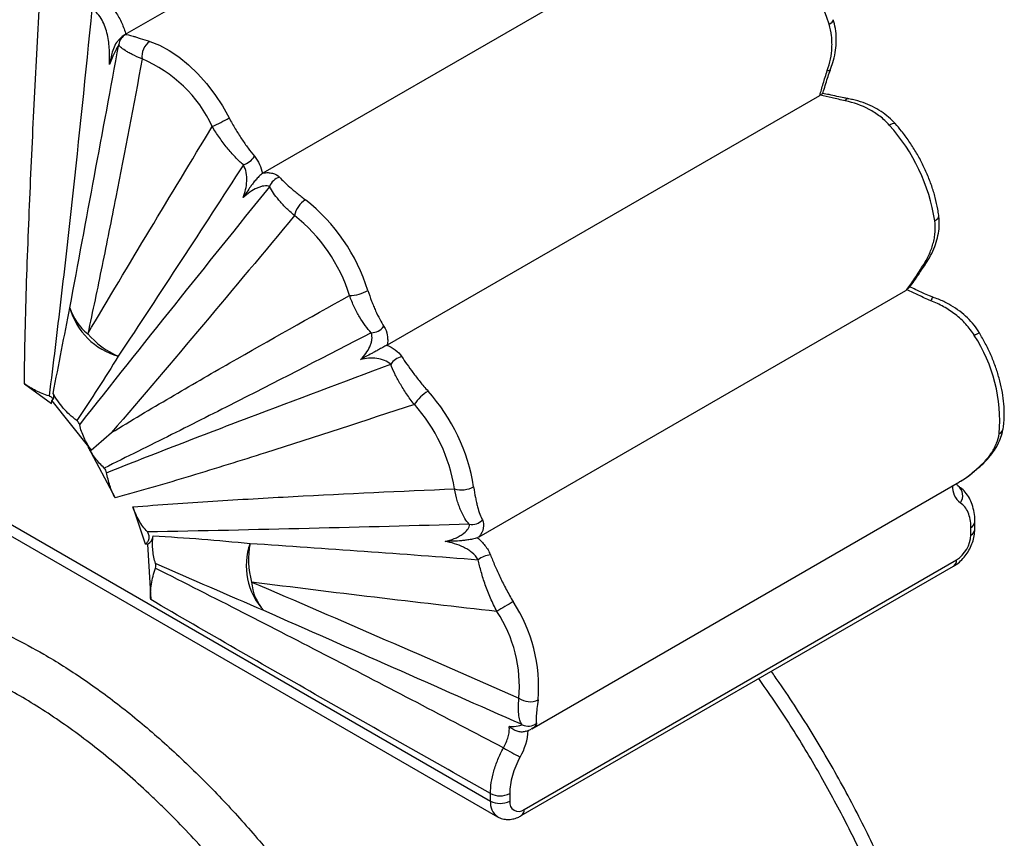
# Paper-space layout '_Isométrica' of a CAD drawing. Header units: millimetres. Extents: x -279 to -60, y -197 to 80.
# Tile 3 of 4: x -205 to -60, y -101 to 20. Entities that reach past the tile are written whole.
import ezdxf

# ---------------------------------------------------------------- set-up
doc = ezdxf.new("R2010")
doc.units = ezdxf.units.MM

psp = doc.layouts.new('_Isométrica')

# ---------------------------------------------------------------- linework, layer by layer
at = {"color": 7, "linetype": 'Continuous', "lineweight": 25}
for p, q in [((-125.63, 53.91), (-189.07, 17.28)), ((-168.65, -3.04), (-105.12, 33.64)), ((-150.39, -28.36), (-86.75, 8.37)), ((-273.81, -15.53), (-135.21, -95.54)), ((-272.15, -18.18), (-134.18, -97.83)), ((-136.89, -56.63), (-74.08, -20.37)), ((-203.82, -34.1), (-199.85, -36.98)), ((-199.85, -36.98), (-199.79, -36.6)), ((-199.79, -36.6), (-194.36, -43.38)), ((-194.42, -43.41), (-194.36, -43.38)), ((-194.42, -43.41), (-190.46, -50.89)), ((-129.11, -84.88), (-66.16, -48.54)), ((-187.84, -52.21), (-186.06, -57.65)), ((-63.92, -55.53), (-63.92, -54.41)), ((-64.5, -56.35), (-64.5, -55.23)), ((-185.68, -57.68), (-185.23, -65.86)), ((-130.26, -96.76), (-66.62, -60.03)), ((-130.68, -97.68), (-67.04, -60.94)), ((-129.13, -84.84), (-129.24, -84.9)), ((-135.21, -95.54), (-135.21, -94.42)), ((-132.38, -94.42), (-132.38, -95.54))]:
    psp.add_line(p, q, dxfattribs=at)
at = {"color": 8, "linetype": 'Continuous', "lineweight": 25}
psp.add_line((-189.07, 17.28), (-188.88, 17.36), dxfattribs=at)
at = {"color": 7, "linetype": 'Continuous', "lineweight": 25, "flags": 128}
for points in [[(-85.38, 18.84), (-85.13, 19), (-84.94, 19.16), (-84.81, 19.31), (-84.76, 19.44), (-84.76, 19.52)], [(-185.36, 16.32), (-183.94, 15.76), (-182.51, 14.99), (-181.07, 14.03), (-179.67, 12.88), (-178.3, 11.57), (-177, 10.11), (-175.79, 8.52), (-174.67, 6.83), (-173.67, 5.06)], [(-186.06, -57.65), (-185.98, -57.65), (-185.68, -57.68)]]:
    psp.add_lwpolyline(points, dxfattribs=at)
at = {"color": 8, "linetype": 'Continuous', "lineweight": 25, "flags": 128}
for points in [[(-85.63, 12.05), (-85.47, 12.04), (-85.34, 12.04), (-85.25, 12.06), (-85.19, 12.09), (-85.17, 12.12)], [(-82.99, 7.57), (-82.91, 7.7), (-82.83, 7.8), (-82.76, 7.87), (-82.68, 7.9), (-82.63, 7.9)], [(-76.52, 4.01), (-76.26, 4.15), (-76.02, 4.24), (-75.84, 4.28), (-75.7, 4.26), (-75.63, 4.22)], [(-69.81, -10.08), (-69.56, -9.91), (-69.37, -9.73), (-69.26, -9.54), (-69.22, -9.35), (-69.22, -9.28)], [(-63.72, -46.72), (-63.64, -46.69), (-63.63, -46.68)]]:
    psp.add_lwpolyline(points, dxfattribs=at)
at = {"color": 7, "linetype": 'Continuous', "lineweight": 25}
for centre, radius, start, end in [((-111.65, 10.59), 27.54, 17.4485, 51.6344), ((-187.94, 15.59), 2, 117.9488, 171.9667), ((-183.89, 14.16), 2.62, 124.205, 189.2762), ((-194.21, -4.61), 19.91, 24.9857, 67.143), ((-186.49, 27.26), 25.63, 293.7719, 300.0076), ((-97.1, -14.43), 27.64, 9.0635, 41.8637), ((-172.49, 0.99), 2.98, 287.6067, 328.1162), ((-165.66, -5.74), 2.17, 106.3437, 161.8503), ((-160.57, -10.05), 3.57, 121.5882, 168.1867), ((-179.53, -28.6), 27.54, 17.4485, 51.6344), ((-179.14, -28.37), 24.3, 17.4485, 51.6344), ((-156.06, -15.43), 5.66, 270.9966, 299.6716), ((-189.72, -20.63), 7.74, 196.9819, 231.9179), ((-187.24, -20.16), 10.25, 195.483, 254.3505), ((-152.82, -24.18), 2.4, 271.0642, 322.8936), ((-184.94, -18.45), 12.64, 220.901, 246.3642), ((-83.19, -39.54), 22.94, 355.2776, 33.2198), ((-147.8, -32.54), 2.47, 100.557, 147.9299), ((-200.25, -35.94), 0.801, 304.9443, 33.651), ((-141.41, -40.31), 5.94, 120.2714, 147.5506), ((-164.99, -53.62), 27.64, 9.0635, 41.8637), ((-164.58, -53.39), 24.39, 9.0635, 41.8637), ((-139.44, -46.05), 3.65, 253.0936, 298.5276), ((-64.18, -49.22), 3.05, 177.1871, 232.2696), ((-67.5, -50.56), 1.81, 323.5563, 54.2625), ((-137.94, -52.7), 2.11, 259.1324, 317.1181), ((-186.34, -56.37), 1.47, 296.6056, 355.6191), ((-69.11, -56.14), 4.61, 302.6055, 357.3945), ((-161.45, -60.87), 9.72, 160.319, 222.9585), ((-158.01, -59.92), 12.81, 169.5323, 195.2201), ((-135.08, -62.3), 3.01, 92.817, 129.9151), ((-163.55, -62.85), 6.83, 183.5976, 222.768), ((-104.16, -114.19), 55.45, 119.9911, 122.8722), ((-151.07, -78.73), 22.94, 355.2776, 33.2198), ((-151.19, -78.71), 20.24, 355.2776, 33.2198), ((-129.41, -78.18), 2.72, 233.7366, 296.2124), ((-138.57, -84.58), 8.93, 329.9986, 356.5324), ((-129.65, -82.49), 2, 243.9479, 307.1254), ((-99.41, -29.03), 67.75, 239.9862, 242.3556), ((-133.8, -91.69), 3.07, 242.6097, 297.3903), ((-133.8, -92.81), 3.07, 242.6097, 297.3903), ((-131.09, -95.75), 1.31, 170.786, 309.2033)]:
    psp.add_arc(centre, radius, start, end, dxfattribs=at)
at = {"color": 8, "linetype": 'Continuous', "lineweight": 25}
for centre, radius, start, end in [((-71.49, -16.45), 0.276, 252.8719, 315.7751), ((-69.13, -22.15), 1.28, 139.3638, 166.7672), ((-61.4, -30.95), 4.74, 112.885, 123.1178), ((-60.81, -40.46), 1.09, 296.5206, 349.1726), ((-64.92, -54.31), 1.01, 294.3981, 354.0367), ((-64.87, -55.47), 0.959, 292.738, 355.9539), ((-67.6, -60.13), 0.986, 305.0133, 6.2988), ((-132.71, -95.78), 2.52, 174.3952, 234.1229), ((-131.21, -96.88), 0.959, 304.0356, 7.2579)]:
    psp.add_arc(centre, radius, start, end, dxfattribs=at)
at = {"color": 7, "linetype": 'Continuous', "lineweight": 25}
for points, knots in [([(-203.82, -34.1), (-203.8, -31.56), (-203.76, -29.04), (-203.64, -24.02), (-203.57, -21.51), (-203.32, -14.02), (-203.12, -9.05), (-202.68, 0.87), (-202.43, 5.81), (-201.92, 15.69), (-201.66, 20.62), (-201.38, 25.54)], [0, 0, 0, 0, 0.125, 0.125, 0.25, 0.25, 0.5, 0.5, 0.75, 0.75, 1, 1, 1, 1]), ([(-193.03, 23.01), (-192.49, 22.74), (-192.01, 22.39), (-191.34, 21.78), (-191.13, 21.55), (-190.73, 21.09), (-190.55, 20.85), (-190.03, 20.11), (-189.74, 19.58), (-189.23, 18.47), (-189.03, 17.9), (-188.86, 17.32)], [0, 0, 0, 0, 0.25, 0.25, 0.375, 0.375, 0.5, 0.5, 0.75, 0.75, 1, 1, 1, 1]), ([(-193.88, 21.14), (-194.82, 11.64), (-195.8, 2.14), (-197.36, -12.12), (-197.89, -16.88), (-199.01, -26.38), (-199.58, -31.14), (-200.19, -35.88)], [0, 0, 0, 0, 0.5, 0.5, 0.75, 0.75, 1, 1, 1, 1]), ([(-191.3, 12.91), (-191.26, 13.62), (-191.26, 14.35), (-191.35, 15.82), (-191.44, 16.57), (-191.69, 17.68), (-191.8, 18.05), (-192.05, 18.77), (-192.21, 19.12), (-192.57, 19.79), (-192.79, 20.11), (-193.28, 20.68), (-193.56, 20.94), (-193.88, 21.14)], [0, 0, 0, 0, 0.25, 0.25, 0.5, 0.5, 0.625, 0.625, 0.75, 0.75, 0.875, 0.875, 1, 1, 1, 1]), ([(-85.63, 12.05), (-85.43, 12.61), (-85.28, 13.17), (-85.05, 14.29), (-84.98, 14.86), (-84.94, 15.73), (-84.94, 16.02), (-84.96, 16.59), (-84.98, 16.88), (-85.08, 17.73), (-85.2, 18.29), (-85.38, 18.84)], [0, 0, 0, 0, 0.25, 0.25, 0.5, 0.5, 0.625, 0.625, 0.75, 0.75, 1, 1, 1, 1]), ([(-85.2, 12.13), (-85.06, 12.48), (-84.74, 13.31), (-84.45, 14.64), (-84.29, 16.08), (-84.33, 17.51), (-84.49, 18.66), (-84.72, 19.32), (-84.78, 19.52)], [0, 0, 0, 0, 0.150308, 0.349036, 0.538635, 0.72177, 0.918734, 1, 1, 1, 1]), ([(-189.92, 16.57), (-190.03, 16.44), (-190.4, 16.01), (-190.87, 14.91), (-191.13, 13.84), (-191.27, 13.09), (-191.3, 12.92), (-191.3, 12.91), (-191.3, 12.91)], [0, 0, 0, 0, 0.110373, 0.367231, 0.865455, 0.987925, 0.997327, 1, 1, 1, 1]), ([(-189.07, 17.28), (-189.1, 17.26), (-189.24, 17.19), (-189.48, 16.99), (-189.74, 16.79), (-189.89, 16.6), (-189.92, 16.57)], [0, 0, 0, 0, 0.060439, 0.376807, 0.893363, 1, 1, 1, 1]), ([(-188.88, 17.36), (-188.8, 17.35), (-188.67, 17.33), (-188.32, 17.25), (-188.09, 17.18), (-187.65, 17.06), (-187.49, 17.01), (-187.14, 16.9), (-186.96, 16.84), (-186.35, 16.65), (-185.89, 16.49), (-185.36, 16.32)], [0, 0, 0, 0, 0.25, 0.25, 0.5, 0.5, 0.625, 0.625, 0.75, 0.75, 1, 1, 1, 1]), ([(-197.12, -22.89), (-195.91, -16.39), (-194.71, -9.92), (-192.3, 3), (-191.11, 9.44), (-189.92, 15.87)], [0, 0, 0, 0, 0.5, 0.5, 1, 1, 1, 1]), ([(-189.92, 15.87), (-189.96, 15.78), (-190.05, 15.63), (-190.21, 15.35), (-190.27, 15.24), (-190.39, 15.01), (-190.46, 14.89), (-190.65, 14.5), (-190.79, 14.21), (-191.05, 13.59), (-191.18, 13.26), (-191.3, 12.91)], [0, 0, 0, 0, 0.25, 0.25, 0.375, 0.375, 0.5, 0.5, 0.75, 0.75, 1, 1, 1, 1]), ([(-186.47, 13.74), (-187.04, 13.97), (-187.52, 14.19), (-188.15, 14.51), (-188.35, 14.61), (-188.7, 14.81), (-188.86, 14.91), (-189.29, 15.18), (-189.5, 15.34), (-189.81, 15.63), (-189.89, 15.75), (-189.92, 15.87)], [0, 0, 0, 0, 0.25, 0.25, 0.375, 0.375, 0.5, 0.5, 0.75, 0.75, 1, 1, 1, 1]), ([(-186.47, 13.74), (-187.75, 6.94), (-189.04, 0.16), (-191.03, -9.97), (-191.7, -13.34), (-193.07, -20.05), (-193.77, -23.4), (-194.49, -26.73)], [0, 0, 0, 0, 0.5, 0.5, 0.75, 0.75, 1, 1, 1, 1]), ([(-86.75, 8.37), (-86.67, 8.64), (-86.58, 8.92), (-86.41, 9.51), (-86.33, 9.81), (-86.05, 10.73), (-85.86, 11.38), (-85.63, 12.05)], [0, 0, 0, 0, 0.25, 0.25, 0.5, 0.5, 1, 1, 1, 1]), ([(-86.32, 8.66), (-86.28, 8.78), (-86.12, 9.24), (-85.87, 10.08), (-85.53, 11.11), (-85.31, 11.79), (-85.17, 12.12), (-85.17, 12.12)], [0, 0, 0, 0, 0.12544, 0.455997, 0.745902, 0.99752, 1, 1, 1, 1]), ([(-86.67, 8.42), (-86.6, 8.47), (-86.46, 8.56), (-86.32, 8.65), (-86.32, 8.66), (-86.32, 8.66)], [0, 0, 0, 0, 0.284883, 0.568754, 1, 1, 1, 1]), ([(-82.99, 7.57), (-83.68, 7.72), (-84.32, 7.88), (-85.54, 8.17), (-86.12, 8.31), (-86.67, 8.42)], [0, 0, 0, 0, 0.5, 0.5, 1, 1, 1, 1]), ([(-82.62, 7.91), (-82.8, 7.94), (-83.36, 8.04), (-84.28, 8.25), (-85.34, 8.49), (-86, 8.6), (-86.32, 8.66)], [0, 0, 0, 0, 0.130685, 0.404747, 0.72179, 1, 1, 1, 1]), ([(-76.52, 4.01), (-76.94, 4.49), (-77.4, 4.91), (-78.4, 5.68), (-78.94, 6.02), (-80.59, 6.9), (-81.76, 7.31), (-82.99, 7.57)], [0, 0, 0, 0, 0.25, 0.25, 0.5, 0.5, 1, 1, 1, 1]), ([(-75.63, 4.22), (-75.95, 4.54), (-76.59, 5.2), (-77.72, 6.04), (-78.99, 6.76), (-80.4, 7.34), (-81.62, 7.72), (-82.39, 7.84), (-82.63, 7.88)], [0, 0, 0, 0, 0.168537, 0.342392, 0.522262, 0.710753, 0.909847, 1, 1, 1, 1]), ([(-173.67, 5.06), (-173.39, 4.51), (-173.09, 3.98), (-172.63, 3.21), (-172.47, 2.95), (-172.16, 2.45), (-172, 2.21), (-171.53, 1.5), (-171.21, 1.05), (-170.58, 0.2), (-170.27, -0.2), (-169.96, -0.58)], [0, 0, 0, 0, 0.25, 0.25, 0.375, 0.375, 0.5, 0.5, 0.75, 0.75, 1, 1, 1, 1]), ([(-194.49, -26.73), (-191.46, -21.61), (-188.42, -16.51), (-182.3, -6.34), (-179.23, -1.27), (-176.16, 3.8)], [0, 0, 0, 0, 0.5, 0.5, 1, 1, 1, 1]), ([(-171.59, -1.85), (-171.99, -1.49), (-172.39, -1.11), (-173.19, -0.28), (-173.58, 0.16), (-174.17, 0.88), (-174.36, 1.13), (-174.75, 1.63), (-174.93, 1.89), (-175.48, 2.68), (-175.83, 3.23), (-176.16, 3.8)], [0, 0, 0, 0, 0.25, 0.25, 0.5, 0.5, 0.625, 0.625, 0.75, 0.75, 1, 1, 1, 1]), ([(-69.22, -9.28), (-69.27, -8.98), (-69.4, -8.12), (-69.72, -6.67), (-70.25, -4.95), (-70.91, -3.23), (-71.69, -1.55), (-72.59, 0.09), (-73.6, 1.66), (-74.62, 3.04), (-75.32, 3.86), (-75.63, 4.22)], [0, 0, 0, 0, 0.064442, 0.185277, 0.305808, 0.426075, 0.54615, 0.666131, 0.786124, 0.906214, 1, 1, 1, 1]), ([(-169.96, -0.58), (-169.65, -0.95), (-169.41, -1.35), (-169.02, -2.2), (-168.87, -2.65), (-168.77, -3.11)], [0, 0, 0, 0, 0.5, 0.5, 1, 1, 1, 1]), ([(-171.6, -6.68), (-171.46, -6.29), (-171.34, -5.9), (-171.17, -5.08), (-171.11, -4.67), (-171.07, -3.83), (-171.09, -3.41), (-171.24, -2.59), (-171.38, -2.2), (-171.59, -1.85)], [0, 0, 0, 0, 0.25, 0.25, 0.5, 0.5, 0.75, 0.75, 1, 1, 1, 1]), ([(-168.77, -3.11), (-168.94, -3.23), (-169.12, -3.39), (-169.47, -3.74), (-169.63, -3.91), (-169.91, -4.24), (-170.04, -4.4), (-170.29, -4.72), (-170.4, -4.87), (-170.72, -5.31), (-170.9, -5.6), (-171.26, -6.14), (-171.43, -6.41), (-171.6, -6.68)], [0, 0, 0, 0, 0.125, 0.125, 0.25, 0.25, 0.375, 0.375, 0.5, 0.5, 0.75, 0.75, 1, 1, 1, 1]), ([(-168.65, -3.04), (-168.42, -3.01), (-168.19, -2.99), (-167.73, -3.01), (-167.51, -3.04), (-166.89, -3.19), (-166.53, -3.38), (-166.27, -3.66)], [0, 0, 0, 0, 0.25, 0.25, 0.5, 0.5, 1, 1, 1, 1]), ([(-166.27, -3.66), (-165.88, -4.08), (-165.38, -4.57), (-164.58, -5.27), (-164.41, -5.42), (-164.06, -5.72), (-163.88, -5.87), (-163.3, -6.34), (-162.89, -6.67), (-162.44, -7.01)], [0, 0, 0, 0, 0.5, 0.5, 0.625, 0.625, 0.75, 0.75, 1, 1, 1, 1]), ([(-195.68, -40.13), (-191.02, -34.21), (-186.36, -28.34), (-177.03, -16.67), (-172.37, -10.86), (-167.71, -5.07)], [0, 0, 0, 0, 0.5, 0.5, 1, 1, 1, 1]), ([(-167.71, -5.07), (-167.93, -4.96), (-168.23, -4.93), (-168.71, -4.99), (-168.88, -5.03), (-169.23, -5.13), (-169.4, -5.2), (-169.93, -5.43), (-170.28, -5.63), (-170.96, -6.1), (-171.28, -6.38), (-171.6, -6.68)], [0, 0, 0, 0, 0.25, 0.25, 0.375, 0.375, 0.5, 0.5, 0.75, 0.75, 1, 1, 1, 1]), ([(-164.06, -9.32), (-164.53, -8.93), (-164.95, -8.54), (-165.52, -7.97), (-165.71, -7.78), (-166.05, -7.4), (-166.21, -7.22), (-166.67, -6.67), (-166.93, -6.33), (-167.38, -5.67), (-167.57, -5.36), (-167.71, -5.07)], [0, 0, 0, 0, 0.25, 0.25, 0.375, 0.375, 0.5, 0.5, 0.75, 0.75, 1, 1, 1, 1]), ([(-164.06, -9.32), (-168.52, -14.69), (-172.99, -20.04), (-181.96, -30.7), (-186.46, -36.02), (-191, -41.28)], [0, 0, 0, 0, 0.5, 0.5, 1, 1, 1, 1]), ([(-71.57, -16.71), (-71.23, -16.2), (-70.94, -15.67), (-70.44, -14.6), (-70.23, -14.05), (-70, -13.21), (-69.93, -12.92), (-69.83, -12.35), (-69.79, -12.06), (-69.72, -11.21), (-69.73, -10.64), (-69.81, -10.08)], [0, 0, 0, 0, 0.25, 0.25, 0.5, 0.5, 0.625, 0.625, 0.75, 0.75, 1, 1, 1, 1]), ([(-71.3, -16.63), (-71.06, -16.27), (-70.54, -15.5), (-69.94, -14.24), (-69.47, -12.92), (-69.2, -11.57), (-69.11, -10.35), (-69.2, -9.58), (-69.24, -9.28)], [0, 0, 0, 0, 0.162815, 0.348999, 0.52671, 0.697049, 0.880628, 1, 1, 1, 1]), ([(-74.08, -20.37), (-73.69, -19.92), (-73.3, -19.38), (-72.47, -18.14), (-72.05, -17.46), (-71.57, -16.71)], [0, 0, 0, 0, 0.5, 0.5, 1, 1, 1, 1]), ([(-73.79, -20.12), (-73.7, -20.03), (-73.37, -19.67), (-72.86, -18.96), (-72.22, -18.03), (-71.71, -17.26), (-71.39, -16.79), (-71.28, -16.64)], [0, 0, 0, 0, 0.098898, 0.397128, 0.659821, 0.886215, 1, 1, 1, 1]), ([(-70.38, -21.86), (-71.02, -21.61), (-71.62, -21.33), (-72.77, -20.77), (-73.33, -20.49), (-73.88, -20.23)], [0, 0, 0, 0, 0.5, 0.5, 1, 1, 1, 1]), ([(-70.1, -21.31), (-70.26, -21.25), (-70.76, -21.08), (-71.6, -20.71), (-72.58, -20.25), (-73.21, -19.95), (-73.51, -19.81)], [0, 0, 0, 0, 0.128589, 0.399184, 0.714343, 1, 1, 1, 1]), ([(-191, -41.28), (-188.13, -39.52), (-185.23, -37.79), (-179.42, -34.38), (-176.5, -32.69), (-167.73, -27.67), (-161.85, -24.37), (-155.97, -21.09)], [0, 0, 0, 0, 0.25, 0.25, 0.5, 0.5, 1, 1, 1, 1]), ([(-152.77, -26.58), (-153.07, -26.26), (-153.36, -25.91), (-153.93, -25.14), (-154.21, -24.71), (-154.62, -24.02), (-154.76, -23.78), (-155.02, -23.28), (-155.15, -23.02), (-155.52, -22.23), (-155.75, -21.67), (-155.97, -21.09)], [0, 0, 0, 0, 0.25, 0.25, 0.5, 0.5, 0.625, 0.625, 0.75, 0.75, 1, 1, 1, 1]), ([(-153.26, -20.34), (-153.09, -20.9), (-152.9, -21.42), (-152.61, -22.17), (-152.52, -22.41), (-152.32, -22.88), (-152.22, -23.12), (-151.92, -23.78), (-151.72, -24.19), (-151.31, -24.96), (-151.11, -25.31), (-150.9, -25.63)], [0, 0, 0, 0, 0.25, 0.25, 0.375, 0.375, 0.5, 0.5, 0.75, 0.75, 1, 1, 1, 1]), ([(-63.26, -26.59), (-63.32, -26.49), (-63.59, -25.98), (-64.26, -25.15), (-65.27, -24.1), (-66.45, -23.16), (-67.78, -22.33), (-69.02, -21.71), (-69.83, -21.43), (-70.12, -21.34)], [0, 0, 0, 0, 0.038168, 0.197115, 0.361334, 0.531481, 0.708617, 0.895776, 1, 1, 1, 1]), ([(-63.99, -26.98), (-64.36, -26.37), (-64.78, -25.82), (-65.48, -25.05), (-65.73, -24.8), (-66.24, -24.33), (-66.51, -24.1), (-67.33, -23.46), (-67.91, -23.09), (-69.11, -22.41), (-69.74, -22.11), (-70.38, -21.86)], [0, 0, 0, 0, 0.25, 0.25, 0.375, 0.375, 0.5, 0.5, 0.75, 0.75, 1, 1, 1, 1]), ([(-150.9, -25.63), (-150.65, -26.02), (-150.49, -26.47), (-150.37, -27.16), (-150.35, -27.4), (-150.34, -27.88), (-150.36, -28.12), (-150.39, -28.36)], [0, 0, 0, 0, 0.5, 0.5, 0.75, 0.75, 1, 1, 1, 1]), ([(-152.77, -26.58), (-159.25, -29.93), (-165.76, -33.27), (-175.57, -38.26), (-178.85, -39.92), (-185.44, -43.22), (-188.75, -44.87), (-192.07, -46.5)], [0, 0, 0, 0, 0.5, 0.5, 0.75, 0.75, 1, 1, 1, 1]), ([(-154.33, -30.51), (-154.05, -30.23), (-153.79, -29.94), (-153.33, -29.31), (-153.13, -28.98), (-152.89, -28.46), (-152.83, -28.29), (-152.72, -27.94), (-152.68, -27.76), (-152.62, -27.23), (-152.65, -26.89), (-152.77, -26.58)], [0, 0, 0, 0, 0.25, 0.25, 0.5, 0.5, 0.625, 0.625, 0.75, 0.75, 1, 1, 1, 1]), ([(-59.74, -40.67), (-59.71, -40.4), (-59.61, -39.62), (-59.56, -38.29), (-59.67, -36.65), (-59.92, -34.96), (-60.33, -33.24), (-60.87, -31.52), (-61.55, -29.81), (-62.34, -28.15), (-62.95, -27.09), (-63.25, -26.58)], [0, 0, 0, 0, 0.063874, 0.181696, 0.299773, 0.417872, 0.535743, 0.65333, 0.770668, 0.887832, 1, 1, 1, 1]), ([(-150.47, -28.41), (-150.66, -28.51), (-150.87, -28.62), (-151.29, -28.85), (-151.49, -28.96), (-151.87, -29.17), (-152.05, -29.27), (-152.38, -29.45), (-152.54, -29.54), (-153, -29.78), (-153.28, -29.94), (-153.82, -30.23), (-154.07, -30.37), (-154.33, -30.51)], [0, 0, 0, 0, 0.125, 0.125, 0.25, 0.25, 0.375, 0.375, 0.5, 0.5, 0.75, 0.75, 1, 1, 1, 1]), ([(-150.47, -28.41), (-150.03, -28.58), (-149.61, -28.81), (-148.85, -29.37), (-148.52, -29.71), (-148.26, -30.11)], [0, 0, 0, 0, 0.5, 0.5, 1, 1, 1, 1]), ([(-149.9, -31.22), (-150.16, -30.97), (-150.48, -30.78), (-151.19, -30.51), (-151.57, -30.42), (-152.35, -30.32), (-152.75, -30.31), (-153.54, -30.36), (-153.94, -30.42), (-154.33, -30.51)], [0, 0, 0, 0, 0.25, 0.25, 0.5, 0.5, 0.75, 0.75, 1, 1, 1, 1]), ([(-148.26, -30.11), (-147.79, -30.81), (-147.26, -31.59), (-146.46, -32.66), (-146.29, -32.88), (-145.94, -33.33), (-145.77, -33.55), (-145.21, -34.24), (-144.82, -34.7), (-144.4, -35.17)], [0, 0, 0, 0, 0.5, 0.5, 0.625, 0.625, 0.75, 0.75, 1, 1, 1, 1]), ([(-191.71, -47.18), (-188.23, -45.79), (-184.74, -44.42), (-177.76, -41.72), (-174.27, -40.38), (-163.82, -36.41), (-156.86, -33.81), (-149.9, -31.22)], [0, 0, 0, 0, 0.25, 0.25, 0.5, 0.5, 1, 1, 1, 1]), ([(-146.42, -37.12), (-146.84, -36.6), (-147.22, -36.08), (-147.75, -35.3), (-147.91, -35.04), (-148.23, -34.53), (-148.39, -34.28), (-148.82, -33.53), (-149.08, -33.04), (-149.53, -32.11), (-149.73, -31.66), (-149.9, -31.22)], [0, 0, 0, 0, 0.25, 0.25, 0.375, 0.375, 0.5, 0.5, 0.75, 0.75, 1, 1, 1, 1]), ([(-200.19, -35.88), (-200.87, -35.67), (-201.52, -35.41), (-202.73, -34.81), (-203.3, -34.47), (-203.82, -34.1)], [0, 0, 0, 0, 0.5, 0.5, 1, 1, 1, 1]), ([(-200.19, -35.88), (-200.14, -35.9), (-199.98, -35.96), (-199.75, -36.11), (-199.59, -36.27), (-199.58, -36.36), (-199.58, -36.37)], [0, 0, 0, 0, 0.1531486, 0.562696, 0.9722434, 1, 1, 1, 1]), ([(-196.11, -39.49), (-196.85, -38.95), (-197.51, -38.34), (-198.38, -37.32), (-198.66, -36.97), (-199.16, -36.24), (-199.38, -35.87), (-199.58, -35.5)], [0, 0, 0, 0, 0.5, 0.5, 0.75, 0.75, 1, 1, 1, 1]), ([(-146.42, -37.12), (-153.7, -39.53), (-161, -41.92), (-171.99, -45.41), (-175.66, -46.56), (-181.19, -48.23), (-183.03, -48.78), (-186.74, -49.86), (-188.59, -50.38), (-190.46, -50.89)], [0, 0, 0, 0, 0.5, 0.5, 0.75, 0.75, 0.875, 0.875, 1, 1, 1, 1]), ([(-195.68, -40.13), (-195.7, -40.01), (-195.76, -39.89), (-195.9, -39.67), (-196, -39.58), (-196.11, -39.49)], [0, 0, 0, 0, 0.5, 0.5, 1, 1, 1, 1]), ([(-193.97, -43.84), (-194.39, -43.26), (-194.74, -42.66), (-195.17, -41.73), (-195.3, -41.41), (-195.52, -40.77), (-195.61, -40.45), (-195.68, -40.13)], [0, 0, 0, 0, 0.5, 0.5, 0.75, 0.75, 1, 1, 1, 1]), ([(-63.72, -46.72), (-63.27, -46.33), (-62.85, -45.93), (-62.09, -45.09), (-61.74, -44.66), (-61.3, -43.99), (-61.17, -43.76), (-60.92, -43.3), (-60.81, -43.07), (-60.53, -42.38), (-60.39, -41.91), (-60.32, -41.43)], [0, 0, 0, 0, 0.25, 0.25, 0.5, 0.5, 0.625, 0.625, 0.75, 0.75, 1, 1, 1, 1]), ([(-63.64, -46.67), (-63.49, -46.55), (-62.92, -46.09), (-62.09, -45.25), (-61.2, -44.16), (-60.52, -43.07), (-60.06, -41.98), (-59.8, -41.17), (-59.76, -40.74), (-59.76, -40.67)], [0, 0, 0, 0, 0.071388, 0.281614, 0.466263, 0.640476, 0.809539, 0.969362, 1, 1, 1, 1]), ([(-192.07, -46.5), (-192.54, -46.06), (-192.97, -45.59), (-193.56, -44.81), (-193.74, -44.55), (-194.09, -43.99), (-194.26, -43.71), (-194.42, -43.41)], [0, 0, 0, 0, 0.5, 0.5, 0.75, 0.75, 1, 1, 1, 1]), ([(-191.71, -47.18), (-191.73, -47.05), (-191.78, -46.92), (-191.9, -46.69), (-191.98, -46.59), (-192.07, -46.5)], [0, 0, 0, 0, 0.5, 0.5, 1, 1, 1, 1]), ([(-190.46, -50.89), (-190.77, -50.31), (-191.03, -49.7), (-191.34, -48.77), (-191.43, -48.46), (-191.59, -47.82), (-191.66, -47.5), (-191.71, -47.18)], [0, 0, 0, 0, 0.5, 0.5, 0.75, 0.75, 1, 1, 1, 1]), ([(-66.18, -48.5), (-65.97, -48.39), (-65.48, -48.14), (-64.66, -47.5), (-64.04, -46.98), (-63.72, -46.72)], [0, 0, 0, 0, 0.287855, 0.639341, 1, 1, 1, 1]), ([(-65.97, -48.41), (-65.73, -48.26), (-65.19, -47.93), (-64.41, -47.33), (-63.86, -46.87), (-63.62, -46.67)], [0, 0, 0, 0, 0.314464, 0.705107, 1, 1, 1, 1]), ([(-137.69, -49.27), (-137.62, -49.83), (-137.53, -50.35), (-137.38, -51.08), (-137.33, -51.32), (-137.23, -51.77), (-137.18, -51.98), (-137.01, -52.6), (-136.9, -52.96), (-136.66, -53.61), (-136.53, -53.9), (-136.4, -54.14)], [0, 0, 0, 0, 0.25, 0.25, 0.375, 0.375, 0.5, 0.5, 0.75, 0.75, 1, 1, 1, 1]), ([(-66.38, -49.14), (-66.38, -49.14), (-66.39, -49.13), (-66.44, -49.07), (-66.52, -48.94), (-66.55, -48.79), (-66.56, -48.77)], [0, 0, 0, 0, 0.202272, 0.591407, 0.948906, 1, 1, 1, 1]), ([(-63.92, -54.42), (-63.92, -54.37), (-63.89, -53.89), (-64, -53.03), (-64.27, -51.9), (-64.71, -50.89), (-65.29, -50.07), (-65.86, -49.47), (-66.26, -49.24), (-66.39, -49.16)], [0, 0, 0, 0, 0.019201, 0.215852, 0.411509, 0.581465, 0.764597, 0.924635, 1, 1, 1, 1]), ([(-187.84, -52.21), (-183.93, -51.89), (-180.01, -51.62), (-172.14, -51.12), (-168.19, -50.89), (-156.35, -50.26), (-148.43, -49.89), (-140.5, -49.55)], [0, 0, 0, 0, 0.25, 0.25, 0.5, 0.5, 1, 1, 1, 1]), ([(-138.34, -54.77), (-138.57, -54.53), (-138.79, -54.24), (-139.21, -53.56), (-139.41, -53.17), (-139.68, -52.51), (-139.77, -52.27), (-139.94, -51.78), (-140.03, -51.53), (-140.25, -50.74), (-140.39, -50.17), (-140.5, -49.55)], [0, 0, 0, 0, 0.25, 0.25, 0.5, 0.5, 0.625, 0.625, 0.75, 0.75, 1, 1, 1, 1]), ([(-64.5, -55.23), (-64.5, -54.81), (-64.54, -54.42), (-64.67, -53.69), (-64.77, -53.35), (-65.04, -52.73), (-65.36, -52.19), (-65.8, -51.8), (-66.05, -51.64)], [0, 0, 0, 0, 0.25, 0.25, 0.5, 0.5, 0.75, 1, 1, 1, 1]), ([(-185.72, -55.9), (-186.18, -55.4), (-186.59, -54.84), (-187.3, -53.61), (-187.6, -52.93), (-187.84, -52.21)], [0, 0, 0, 0, 0.5, 0.5, 1, 1, 1, 1]), ([(-138.34, -54.77), (-146.17, -54.99), (-154.03, -55.2), (-169.82, -55.58), (-177.74, -55.77), (-185.72, -55.9)], [0, 0, 0, 0, 0.5, 0.5, 1, 1, 1, 1]), ([(-141.86, -57.3), (-141.4, -57.2), (-140.96, -57.06), (-140.33, -56.8), (-140.13, -56.71), (-139.75, -56.5), (-139.56, -56.4), (-139.06, -56.05), (-138.77, -55.79), (-138.48, -55.4), (-138.41, -55.26), (-138.32, -55.01), (-138.31, -54.88), (-138.34, -54.77)], [0, 0, 0, 0, 0.25, 0.25, 0.375, 0.375, 0.5, 0.5, 0.75, 0.75, 0.875, 0.875, 1, 1, 1, 1]), ([(-136.4, -54.14), (-136.2, -54.49), (-136.17, -54.91), (-136.36, -55.79), (-136.58, -56.22), (-136.89, -56.63)], [0, 0, 0, 0, 0.5, 0.5, 1, 1, 1, 1]), ([(-186.06, -57.65), (-185.92, -57.6), (-185.79, -57.51), (-185.58, -57.24), (-185.51, -57.07), (-185.44, -56.71), (-185.44, -56.52), (-185.53, -56.17), (-185.61, -56.02), (-185.72, -55.9)], [0, 0, 0, 0, 0.25, 0.25, 0.5, 0.5, 0.75, 0.75, 1, 1, 1, 1]), ([(-184.52, -60.54), (-184.72, -59.96), (-184.85, -59.33), (-184.94, -58.3), (-184.95, -57.95), (-184.94, -57.22), (-184.91, -56.85), (-184.87, -56.48)], [0, 0, 0, 0, 0.5, 0.5, 0.75, 0.75, 1, 1, 1, 1]), ([(-67.04, -60.94), (-66.88, -60.84), (-66.45, -60.58), (-65.82, -60.01), (-65.18, -59.25), (-64.64, -58.38), (-64.23, -57.44), (-63.97, -56.48), (-63.93, -55.84), (-63.92, -55.53)], [0, 0, 0, 0, 0.090682, 0.2412944, 0.392493, 0.5438261, 0.696317, 0.8515758, 1, 1, 1, 1]), ([(-170.6, -57.59), (-164.99, -57.95), (-159.39, -58.34), (-148.19, -59.14), (-142.6, -59.56), (-137.01, -59.99)], [0, 0, 0, 0, 0.5, 0.5, 1, 1, 1, 1]), ([(-137.14, -56.75), (-137.24, -56.79), (-137.36, -56.83), (-137.6, -56.9), (-137.73, -56.93), (-137.97, -56.99), (-138.09, -57.01), (-138.33, -57.05), (-138.44, -57.07), (-138.78, -57.12), (-138.99, -57.15), (-139.39, -57.19), (-139.58, -57.21), (-140.15, -57.25), (-140.51, -57.27), (-141.02, -57.28), (-141.19, -57.29), (-141.53, -57.3), (-141.7, -57.3), (-141.86, -57.3)], [0, 0, 0, 0, 0.0625, 0.0625, 0.125, 0.125, 0.1875, 0.1875, 0.25, 0.25, 0.375, 0.375, 0.5, 0.5, 0.75, 0.75, 0.875, 0.875, 1, 1, 1, 1]), ([(-137.01, -59.99), (-137.25, -59.58), (-137.58, -59.23), (-138.14, -58.77), (-138.34, -58.63), (-138.75, -58.38), (-138.96, -58.26), (-139.61, -57.94), (-140.05, -57.77), (-140.95, -57.49), (-141.41, -57.38), (-141.86, -57.3)], [0, 0, 0, 0, 0.25, 0.25, 0.375, 0.375, 0.5, 0.5, 0.75, 0.75, 1, 1, 1, 1]), ([(-137.14, -56.75), (-136.73, -57.09), (-136.35, -57.48), (-135.69, -58.32), (-135.42, -58.78), (-135.22, -59.29)], [0, 0, 0, 0, 0.5, 0.5, 1, 1, 1, 1]), ([(-135.22, -59.29), (-135.02, -59.8), (-134.8, -60.33), (-134.33, -61.43), (-134.07, -61.99), (-133.66, -62.87), (-133.51, -63.16), (-133.21, -63.76), (-133.06, -64.06), (-132.58, -64.96), (-132.24, -65.56), (-131.88, -66.16)], [0, 0, 0, 0, 0.25, 0.25, 0.5, 0.5, 0.625, 0.625, 0.75, 0.75, 1, 1, 1, 1]), ([(-184.54, -61.22), (-184.5, -61.1), (-184.48, -60.97), (-184.47, -60.74), (-184.48, -60.63), (-184.52, -60.54)], [0, 0, 0, 0, 0.5, 0.5, 1, 1, 1, 1]), ([(-134.26, -67.62), (-134.61, -66.97), (-134.92, -66.32), (-135.35, -65.34), (-135.48, -65.01), (-135.74, -64.36), (-135.86, -64.03), (-136.2, -63.05), (-136.4, -62.42), (-136.75, -61.18), (-136.89, -60.57), (-137.01, -59.99)], [0, 0, 0, 0, 0.25, 0.25, 0.375, 0.375, 0.5, 0.5, 0.75, 0.75, 1, 1, 1, 1]), ([(-185.23, -65.86), (-185.27, -65.14), (-185.23, -64.39), (-185.06, -63.22), (-184.98, -62.82), (-184.79, -62.02), (-184.68, -61.62), (-184.54, -61.22)], [0, 0, 0, 0, 0.5, 0.5, 0.75, 0.75, 1, 1, 1, 1]), ([(-184.54, -61.22), (-175.96, -65.54), (-167.4, -69.92), (-150.32, -78.76), (-141.8, -83.21), (-133.29, -87.69)], [0, 0, 0, 0, 0.5, 0.5, 1, 1, 1, 1]), ([(-134.26, -67.62), (-140.26, -66.94), (-146.27, -66.24), (-158.31, -64.81), (-164.33, -64.07), (-170.37, -63.28)], [0, 0, 0, 0, 0.5, 0.5, 1, 1, 1, 1]), ([(-170.37, -63.28), (-163.81, -66.08), (-157.26, -68.92), (-144.14, -74.62), (-137.58, -77.49), (-131.02, -80.37)], [0, 0, 0, 0, 0.5, 0.5, 1, 1, 1, 1]), ([(-135.21, -94.42), (-143.55, -89.72), (-151.88, -85.01), (-164.39, -77.89), (-168.55, -75.51), (-176.89, -70.71), (-181.06, -68.3), (-185.23, -65.86)], [0, 0, 0, 0, 0.5, 0.5, 0.75, 0.75, 1, 1, 1, 1]), ([(-130.53, -84.28), (-136.85, -81.49), (-143.17, -78.7), (-155.85, -73.1), (-162.2, -70.3), (-168.56, -67.49)], [0, 0, 0, 0, 0.5, 0.5, 1, 1, 1, 1]), ([(-137.33, -196.38), (-137.33, -191.27), (-137.76, -185.97), (-138.85, -179.08), (-139.1, -177.7), (-139.64, -174.93), (-139.94, -173.54), (-140.91, -169.37), (-141.66, -166.57), (-143.36, -160.97), (-144.31, -158.15), (-145.89, -153.91), (-146.45, -152.49), (-147.31, -150.36), (-147.61, -149.65), (-148.21, -148.24), (-148.52, -147.53), (-150.07, -144.02), (-151.39, -141.25), (-154.19, -135.77), (-155.67, -133.07), (-158.78, -127.74), (-160.41, -125.11), (-162.96, -121.22), (-163.84, -119.93), (-165.61, -117.39), (-166.5, -116.14), (-169.23, -112.45), (-171.09, -110.07), (-174.93, -105.44), (-176.89, -103.2), (-179.92, -99.96), (-180.94, -98.9), (-182.49, -97.33), (-183.01, -96.81), (-184.05, -95.8), (-184.57, -95.29), (-187.19, -92.82), (-189.3, -90.95), (-193.56, -87.44), (-195.72, -85.8), (-200.06, -82.75), (-202.25, -81.34), (-206.68, -78.78), (-208.87, -77.65), (-213.24, -75.67), (-215.4, -74.82), (-218.63, -73.75), (-219.7, -73.43), (-221.3, -73), (-221.83, -72.86), (-222.89, -72.61), (-223.42, -72.49), (-226.04, -71.94), (-228.08, -71.65), (-232.09, -71.32), (-234.05, -71.29), (-237.89, -71.48), (-239.76, -71.71), (-242.51, -72.26), (-243.41, -72.47), (-245.18, -72.97), (-246.05, -73.25), (-248.59, -74.18), (-250.22, -74.92), (-253.33, -76.67), (-254.81, -77.67), (-256.93, -79.36), (-257.61, -79.96), (-258.61, -80.9), (-258.94, -81.23), (-259.59, -81.89), (-259.9, -82.22), (-262.7, -85.32), (-264.8, -88.53), (-267.36, -94.01), (-268.12, -95.96), (-269.43, -100.09), (-269.97, -102.24), (-271.26, -108.93), (-271.68, -113.71), (-271.68, -118.82)], [0, 0, 0, 0, 0.0625, 0.0625, 0.078125, 0.078125, 0.09375, 0.09375, 0.125, 0.125, 0.15625, 0.15625, 0.171875, 0.171875, 0.179687, 0.179687, 0.1875, 0.1875, 0.21875, 0.21875, 0.25, 0.25, 0.28125, 0.28125, 0.296875, 0.296875, 0.3125, 0.3125, 0.34375, 0.34375, 0.375, 0.375, 0.390625, 0.390625, 0.398437, 0.398437, 0.40625, 0.40625, 0.4375, 0.4375, 0.46875, 0.46875, 0.5, 0.5, 0.53125, 0.53125, 0.5625, 0.5625, 0.578125, 0.578125, 0.585937, 0.585937, 0.59375, 0.59375, 0.625, 0.625, 0.65625, 0.65625, 0.6875, 0.6875, 0.703125, 0.703125, 0.71875, 0.71875, 0.75, 0.75, 0.78125, 0.78125, 0.796875, 0.796875, 0.804687, 0.804687, 0.8125, 0.8125, 0.875, 0.875, 0.90625, 0.90625, 0.9375, 0.9375, 1, 1, 1, 1]), ([(-65.14, -157.58), (-65.15, -157.49), (-65.16, -156.08), (-65.26, -153.41), (-65.47, -149.65), (-65.81, -145.97), (-66.29, -142.27), (-66.92, -138.41), (-67.7, -134.46), (-68.64, -130.41), (-69.73, -126.32), (-70.95, -122.21), (-72.3, -118.1), (-73.78, -114.02), (-75.38, -109.96), (-77.11, -105.91), (-78.98, -101.84), (-80.98, -97.78), (-83.1, -93.74), (-85.35, -89.73), (-87.69, -85.78), (-90.15, -81.89), (-92.21, -78.77), (-93.48, -76.98), (-93.87, -76.43)], [0, 0, 0, 0, 0.003453, 0.055839, 0.103294, 0.147281, 0.194277, 0.240336, 0.288765, 0.337485, 0.386382, 0.435329, 0.484153, 0.532727, 0.580947, 0.629375, 0.678453, 0.727909, 0.777663, 0.827626, 0.877702, 0.927776, 0.977795, 1, 1, 1, 1]), ([(-130.53, -84.28), (-130.66, -84.17), (-130.76, -84), (-130.89, -83.67), (-130.92, -83.55), (-130.99, -83.28), (-131.01, -83.13), (-131.08, -82.63), (-131.1, -82.26), (-131.09, -81.39), (-131.07, -80.91), (-131.02, -80.37)], [0, 0, 0, 0, 0.25, 0.25, 0.375, 0.375, 0.5, 0.5, 0.75, 0.75, 1, 1, 1, 1]), ([(-128.21, -80.62), (-128.28, -81.1), (-128.33, -81.53), (-128.42, -82.29), (-128.46, -82.62), (-128.49, -83.06), (-128.5, -83.19), (-128.51, -83.43), (-128.51, -83.54), (-128.5, -83.83), (-128.48, -83.98), (-128.44, -84.08)], [0, 0, 0, 0, 0.25, 0.25, 0.5, 0.5, 0.625, 0.625, 0.75, 0.75, 1, 1, 1, 1]), ([(-133.29, -87.69), (-133.14, -87.43), (-133.01, -87.16), (-132.78, -86.62), (-132.68, -86.34), (-132.54, -85.8), (-132.49, -85.54), (-132.43, -85.03), (-132.43, -84.79), (-132.45, -84.56)], [0, 0, 0, 0, 0.25, 0.25, 0.5, 0.5, 0.75, 0.75, 1, 1, 1, 1]), ([(-132.45, -84.56), (-131.95, -84.56), (-131.5, -84.52), (-130.98, -84.43), (-130.83, -84.4), (-130.62, -84.33), (-130.55, -84.3), (-130.53, -84.28)], [0, 0, 0, 0, 0.5, 0.5, 0.75, 0.75, 1, 1, 1, 1]), ([(-129.99, -85.25), (-130.07, -85.28), (-130.32, -85.38), (-130.84, -85.37), (-131.47, -85.21), (-132.01, -84.92), (-132.32, -84.67), (-132.44, -84.56), (-132.45, -84.56)], [0, 0, 0, 0, 0.1120148, 0.3347085, 0.5635186, 0.8170954, 0.9965081, 1, 1, 1, 1]), ([(-129.98, -85.25), (-129.88, -85.22), (-129.6, -85.14), (-129.37, -85), (-129.23, -84.92)], [0, 0, 0, 0, 0.390271, 1, 1, 1, 1]), ([(-135.21, -94.42), (-135.21, -93.9), (-135.13, -92.82), (-134.89, -91.69), (-134.56, -90.53), (-134.35, -89.96), (-134, -89.1), (-133.87, -88.82), (-133.6, -88.25), (-133.45, -87.97), (-133.29, -87.69)], [0, 0, 0, 0, 0.25, 0.5, 0.5, 0.75, 0.75, 0.875, 0.875, 1, 1, 1, 1]), ([(-130.84, -89.04), (-131.09, -89.49), (-131.31, -89.94), (-131.69, -90.85), (-131.85, -91.31), (-132.12, -92.24), (-132.32, -93.14), (-132.38, -94), (-132.38, -94.42)], [0, 0, 0, 0, 0.25, 0.25, 0.5, 0.5, 0.75, 1, 1, 1, 1]), ([(-134.19, -97.82), (-134.18, -97.82), (-133.97, -97.99), (-133.45, -98.15), (-132.7, -98.27), (-131.93, -98.19), (-131.25, -97.99), (-130.85, -97.77), (-130.68, -97.68)], [0, 0, 0, 0, 0.005843, 0.219283, 0.425405, 0.631439, 0.845346, 1, 1, 1, 1])]:
    psp.add_open_spline(points, degree=3, knots=knots, dxfattribs=at)
for points in [[(-86.67, 8.42), (-86.7, 8.4), (-86.72, 8.39), (-86.75, 8.37)], [(-171.59, -1.85), (-177.67, -11.26), (-183.79, -20.66), (-190.01, -30.03)], [(-168.77, -3.11), (-168.73, -3.09), (-168.69, -3.06), (-168.65, -3.04)], [(-73.88, -20.23), (-73.94, -20.28), (-74.01, -20.33), (-74.08, -20.37)], [(-199.58, -35.5), (-198.76, -31.25), (-197.93, -27.04), (-197.12, -22.89)], [(-150.39, -28.36), (-150.42, -28.38), (-150.44, -28.4), (-150.47, -28.41)], [(-190.01, -30.03), (-191.96, -33.21), (-193.99, -36.38), (-196.11, -39.49)], [(-193.97, -43.84), (-192.99, -42.99), (-192, -42.14), (-191, -41.28)], [(-194.36, -43.38), (-194.23, -43.53), (-194.1, -43.69), (-193.97, -43.84)], [(-184.87, -56.48), (-180.09, -56.75), (-175.32, -57.12), (-170.6, -57.59)], [(-136.89, -56.63), (-136.97, -56.67), (-137.05, -56.71), (-137.14, -56.75)], [(-168.56, -67.49), (-173.82, -65.22), (-179.15, -62.92), (-184.52, -60.54)]]:
    psp.add_open_spline(points, degree=3, dxfattribs=at)
at = {"color": 8, "linetype": 'Continuous', "lineweight": 25}
for points, knots in [([(-250.94, -69.59), (-250.7, -69.44), (-249.11, -68.42), (-245.83, -67.07), (-241.08, -65.61), (-235.97, -64.81), (-230.54, -64.63), (-224.82, -65.13), (-219.42, -66.22), (-214.47, -67.69), (-210.03, -69.36), (-205.52, -71.41), (-200.56, -74.06), (-195.17, -77.46), (-189.35, -81.73), (-183.54, -86.59), (-177.88, -91.92), (-172.44, -97.63), (-167.23, -103.67), (-162.21, -110.1), (-157.36, -116.95), (-152.74, -124.18), (-148.38, -131.77), (-144.37, -139.65), (-140.82, -147.6), (-137.77, -155.53), (-135.22, -163.42), (-133.15, -171.35), (-131.72, -178.66), (-130.83, -185.24), (-130.35, -190.98), (-130.29, -194.63), (-130.26, -196.38)], [0, 0, 0, 0, 0.006196, 0.041773, 0.077582, 0.114025, 0.150716, 0.188198, 0.225964, 0.252868, 0.280009, 0.307148, 0.334543, 0.369332, 0.404398, 0.440292, 0.476453, 0.511304, 0.546157, 0.581452, 0.617201, 0.653914, 0.690882, 0.728675, 0.766764, 0.802944, 0.8394, 0.876747, 0.91441, 0.943642, 0.972875, 1, 1, 1, 1]), ([(-66.62, -159.64), (-66.66, -157.63), (-66.73, -153.58), (-67.33, -147.24), (-68.29, -140.71), (-69.71, -133.81), (-71.62, -126.58), (-74.06, -119.01), (-76.98, -111.36), (-80.32, -103.79), (-84.02, -96.39), (-88.06, -89.2), (-91.96, -82.86), (-94.63, -79.04), (-95.72, -77.5)], [0, 0, 0, 0, 0.078407, 0.157464, 0.236976, 0.317189, 0.404781, 0.493007, 0.583202, 0.674059, 0.761394, 0.849291, 0.938918, 1, 1, 1, 1]), ([(-128.44, -84.08), (-128.44, -84.16), (-128.44, -84.32), (-128.65, -84.61), (-128.98, -84.77), (-129.13, -84.84)], [0, 0, 0, 0, 0.350982, 0.712147, 1, 1, 1, 1])]:
    psp.add_open_spline(points, degree=3, knots=knots, dxfattribs=at)

doc.saveas('drawing.dxf')
